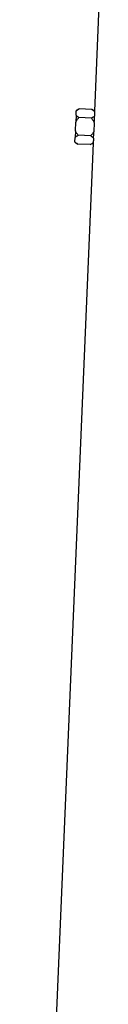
# Model space of a CAD drawing. Header units: millimetres. Extents: x 10 to 976, y 12 to 2129.
# Tile 6 of 9: x 271 to 311, y 1070 to 1599. Entities that reach past the tile are written whole.
import ezdxf

# ---------------------------------------------------------------- set-up
doc = ezdxf.new("R2010")
doc.units = ezdxf.units.MM

msp = doc.modelspace()

# ---------------------------------------------------------------- linework, layer by layer
at = {"color": 7, "linetype": 'Continuous', "lineweight": 25}
for p, q in [((311.28, 1641.66), (307.43, 1550.29)), ((299.27, 1551.5), (297.59, 1550.62)), ((305.98, 1551.21), (299.27, 1551.5)), ((307.43, 1550.29), (305.98, 1551.21)), ((297.48, 1548.03), (297.33, 1544.41)), ((297.48, 1548.03), (297.58, 1550.36)), ((297.59, 1550.62), (297.58, 1550.36)), ((305.78, 1546.47), (299.07, 1546.75)), ((297.13, 1539.74), (297.33, 1544.41)), ((307.32, 1543.99), (307.12, 1539.32)), ((307.33, 1544.22), (307.32, 1543.99)), ((296.88, 1533.79), (296.98, 1536.13)), ((297.13, 1539.74), (296.98, 1536.13)), ((305.38, 1536.98), (298.67, 1537.26)), ((307.12, 1539.32), (307.11, 1539.11)), ((306.71, 1533.04), (270.78, 679.66)), ((296.88, 1533.79), (296.87, 1533.54)), ((296.87, 1533.54), (298.47, 1532.52)), ((305.18, 1532.24), (298.47, 1532.52)), ((305.18, 1532.24), (306.71, 1533.03))]:
    msp.add_line(p, q, dxfattribs=at)
for centre, major_axis, start_param, end_param in [((529.18, 1538.7), (221.63, -14), 3.162023, 3.181866), ((529.18, 1519.68), (222.43, -14.05), 3.125637, 3.145427)]:
    msp.add_ellipse(centre, major_axis=major_axis, ratio=0.576498, start_param=start_param, end_param=end_param, dxfattribs=at)
for points, knots in [([(297.58, 1550.36), (297.79, 1550.57), (298.05, 1550.77), (298.63, 1551.15), (298.94, 1551.33), (299.27, 1551.5)], [0, 0, 0, 0, 0.5, 0.5, 1, 1, 1, 1]), ([(305.98, 1551.21), (306.25, 1551.04), (306.52, 1550.86), (307.01, 1550.49), (307.23, 1550.29), (307.43, 1550.09)], [0, 0, 0, 0, 0.5, 0.5, 1, 1, 1, 1]), ([(297.33, 1544.41), (297.55, 1544.85), (297.82, 1545.25), (298.41, 1546.03), (298.73, 1546.4), (299.07, 1546.75)], [0, 0, 0, 0, 0.5, 0.5, 1, 1, 1, 1]), ([(299.07, 1546.75), (298.76, 1546.95), (298.46, 1547.16), (297.92, 1547.58), (297.68, 1547.8), (297.48, 1548.03)], [0, 0, 0, 0, 0.5, 0.5, 1, 1, 1, 1]), ([(307.4, 1547.55), (307.19, 1547.35), (306.93, 1547.16), (306.38, 1546.8), (306.09, 1546.63), (305.78, 1546.47)], [0, 0, 0, 0, 0.5, 0.5, 1, 1, 1, 1]), ([(305.78, 1546.47), (306.08, 1546.09), (306.37, 1545.7), (306.89, 1544.88), (307.13, 1544.44), (307.32, 1543.99)], [0, 0, 0, 0, 0.5, 0.5, 1, 1, 1, 1]), ([(307.33, 1544.22), (307.35, 1544.84), (307.36, 1545.43), (307.38, 1546.27), (307.39, 1546.54), (307.4, 1547.06), (307.4, 1547.31), (307.4, 1547.55)], [0, 0, 0, 0, 0.5, 0.5, 0.75, 0.75, 1, 1, 1, 1]), ([(307.43, 1550.09), (307.43, 1550.11), (307.43, 1550.14), (307.43, 1550.19), (307.43, 1550.22), (307.43, 1550.24), (307.43, 1550.26), (307.43, 1550.27), (307.43, 1550.29), (307.43, 1550.29), (307.43, 1550.29), (307.43, 1550.29)], [0, 0, 0, 0, 0.1372, 0.274525, 0.411725, 0.549051, 0.550058, 0.686251, 0.823577, 0.965913, 1, 1, 1, 1]), ([(296.98, 1536.13), (297.2, 1536.34), (297.46, 1536.54), (298.03, 1536.92), (298.34, 1537.09), (298.67, 1537.26)], [0, 0, 0, 0, 0.5, 0.5, 1, 1, 1, 1]), ([(298.67, 1537.26), (298.37, 1537.64), (298.08, 1538.03), (297.56, 1538.86), (297.32, 1539.29), (297.13, 1539.74)], [0, 0, 0, 0, 0.5, 0.5, 1, 1, 1, 1]), ([(307.12, 1539.32), (306.89, 1538.89), (306.62, 1538.48), (306.03, 1537.71), (305.72, 1537.34), (305.38, 1536.98)], [0, 0, 0, 0, 0.5, 0.5, 1, 1, 1, 1]), ([(305.38, 1536.98), (305.68, 1536.79), (305.96, 1536.6), (306.48, 1536.2), (306.71, 1535.99), (306.91, 1535.77)], [0, 0, 0, 0, 0.5, 0.5, 1, 1, 1, 1]), ([(306.91, 1535.77), (306.94, 1536.25), (306.98, 1536.77), (307.03, 1537.61), (307.04, 1537.9), (307.08, 1538.5), (307.1, 1538.8), (307.11, 1539.11)], [0, 0, 0, 0, 0.5, 0.5, 0.75, 0.75, 1, 1, 1, 1]), ([(298.47, 1532.52), (298.16, 1532.72), (297.87, 1532.92), (297.46, 1533.23), (297.33, 1533.34), (297.09, 1533.56), (296.98, 1533.68), (296.88, 1533.79)], [0, 0, 0, 0, 0.5, 0.5, 0.75, 0.75, 1, 1, 1, 1]), ([(306.72, 1533.24), (306.51, 1533.05), (306.27, 1532.88), (305.75, 1532.55), (305.47, 1532.39), (305.18, 1532.24)], [0, 0, 0, 0, 0.5, 0.5, 1, 1, 1, 1]), ([(306.71, 1533.04), (306.71, 1533.04), (306.71, 1533.04), (306.71, 1533.05), (306.71, 1533.08), (306.71, 1533.12), (306.72, 1533.17), (306.72, 1533.21), (306.72, 1533.24)], [0, 0, 0, 0, 0.132726, 0.302342, 0.471721, 0.641337, 0.820529, 1, 1, 1, 1])]:
    msp.add_open_spline(points, degree=3, knots=knots, dxfattribs=at)

doc.saveas('drawing.dxf')
